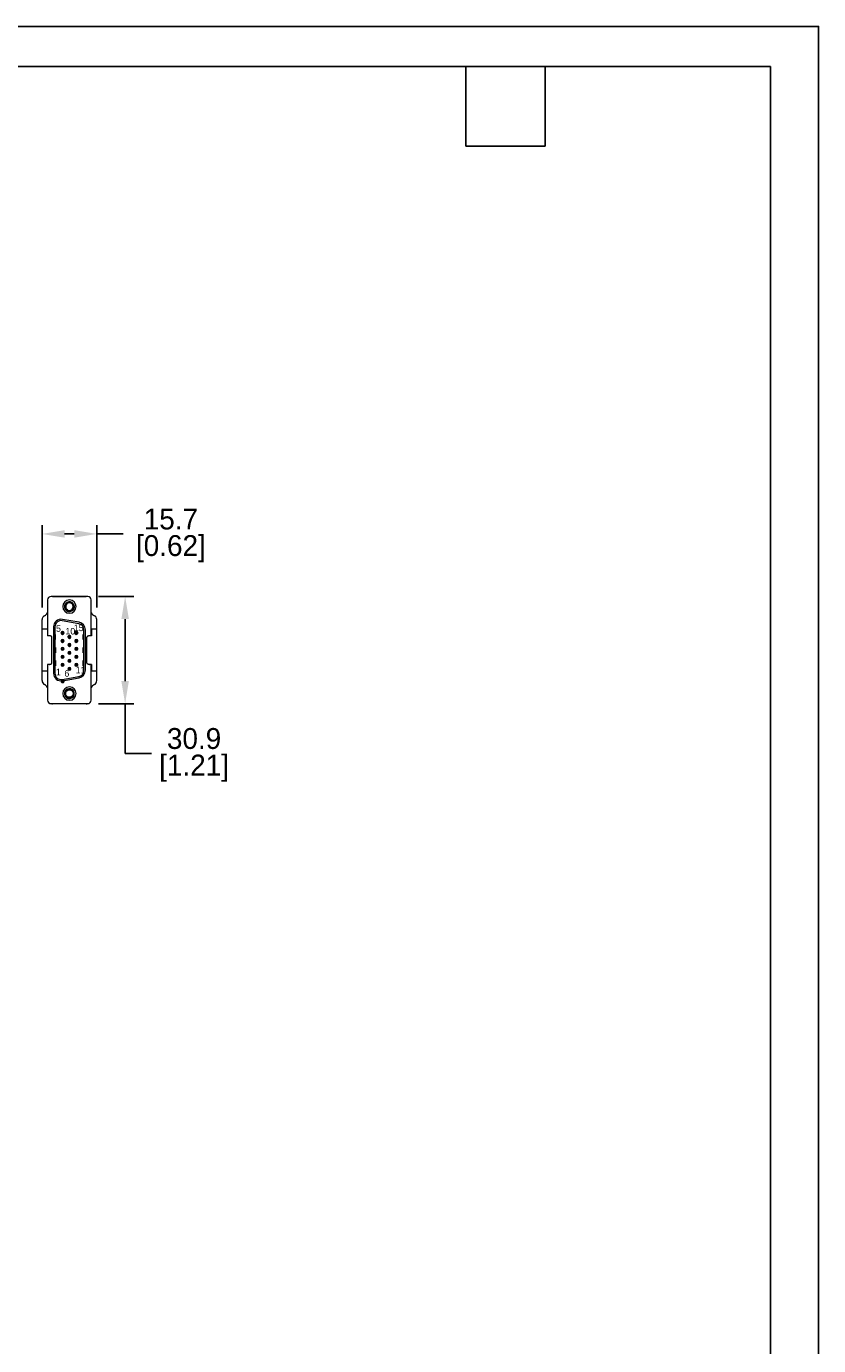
# Model space of a CAD drawing. Header units: inches. Extents: x 0 to 814, y 0 to 621.
# Tile 37 of 37: x 586 to 814, y 242 to 621. Entities that reach past the tile are written whole.
import ezdxf

# ---------------------------------------------------------------- set-up
doc = ezdxf.new("R2010")
doc.units = ezdxf.units.IN
doc.header["$LTSCALE"] = 10
doc.header["$MEASUREMENT"] = 0
doc.layers.add('TEXT', color=140, linetype='Continuous')
doc.dimstyles.get("Standard").update_dxf_attribs({"dimtxt": 6, "dimasz": 6.5, "dimexe": 2.5, "dimexo": 3.5, "dimgap": 1.25, "dimtad": 0, "dimtih": 1, "dimtoh": 1, "dimdec": 1, "dimzin": 0, "dimdsep": 46, "dimtxsty": 'Standard', "dimcen": 0, "dimadec": 0, "dimazin": 0, "dimtfac": 1, "dimtdec": 1, "dimtofl": 0, "dimtmove": 0, "dimatfit": 3, "dimfxl": 0, "dimtolj": 1, "dimtzin": 0, "dimarcsym": 0})

# ---------------------------------------------------------------- blocks, each defined once
blk = doc.blocks.new('*D53')
at = {"color": 0, "lineweight": -2}
for p, q in [((590.61, 454.13), (590.61, 477.76)), ((599.85, 475.26), (597.11, 475.26)), ((606.35, 454.13), (606.35, 477.76)), ((613.91, 475.26), (606.35, 475.26))]:
    blk.add_line(p, q, dxfattribs=at)
at = {"color": 0}
for points in [[(597.11, 476.35), (597.11, 474.18), (590.61, 475.26)], [(599.85, 476.35), (599.85, 474.18), (606.35, 475.26)]]:
    blk.add_solid(points, dxfattribs=at)
at = {"layer": 'DEFPOINTS', "color": 0}
for p in [(590.61, 475.26), (590.61, 450.63), (606.35, 450.63)]:
    blk.add_point(p, dxfattribs=at)
at = {"color": 0, "lineweight": 15, "char_height": 6, "attachment_point": 5}
for s, insert in [('\\A1;15.7', (627.66, 479.51)), ('\\A1;[0.62]', (627.66, 471.01))]:
    blk.add_mtext(s, dxfattribs=dict(at, insert=insert))
blk = doc.blocks.new('*D54')
at = {"color": 0, "lineweight": -2}
for p, q in [((606.81, 457.3), (617, 457.3)), ((614.5, 450.8), (614.5, 432.94)), ((606.81, 426.44), (617, 426.44)), ((614.5, 412.16), (614.5, 426.44)), ((622.08, 412.16), (614.5, 412.16))]:
    blk.add_line(p, q, dxfattribs=at)
at = {"color": 0}
for points in [[(613.42, 450.8), (615.58, 450.8), (614.5, 457.3)], [(613.42, 432.94), (615.58, 432.94), (614.5, 426.44)]]:
    blk.add_solid(points, dxfattribs=at)
at = {"layer": 'DEFPOINTS', "color": 0}
for p in [(603.31, 457.3), (603.31, 426.44), (614.5, 426.44)]:
    blk.add_point(p, dxfattribs=at)
at = {"color": 0, "lineweight": 15, "char_height": 6, "attachment_point": 5}
for s, insert in [('\\A1;30.9', (634.33, 416.41)), ('\\A1;[1.21]', (634.33, 407.91))]:
    blk.add_mtext(s, dxfattribs=dict(at, insert=insert))

msp = doc.modelspace()

# ---------------------------------------------------------------- linework, layer by layer
at = {"lineweight": 15}
for p, q in [((592.21, 456.28), (592.21, 445.97)), ((603.76, 457.28), (593.21, 457.28)), ((593.65, 457.3), (603.31, 457.3)), ((604.76, 445.97), (604.76, 456.28)), ((590.61, 433.11), (590.61, 450.63)), ((592.13, 447.92), (590.61, 447.92)), ((592.13, 447.92), (592.13, 445.97)), ((593.9, 448.53), (593.9, 435.21)), ((594.3, 448.53), (594.3, 435.21)), ((601.17, 449.46), (596.41, 450.3)), ((601.24, 449.86), (596.48, 450.7)), ((602.66, 436.05), (602.66, 447.69)), ((603.06, 436.05), (603.06, 447.69)), ((604.83, 447.92), (604.83, 445.97)), ((606.35, 447.92), (604.83, 447.92)), ((606.35, 433.11), (606.35, 450.63)), ((592.69, 445.97), (592.13, 445.97)), ((593.45, 438.11), (593.45, 445.63)), ((594.3, 446.37), (594.51, 446.37)), ((594.3, 444.87), (594.51, 444.87)), ((594.51, 444.87), (594.51, 446.37)), ((596.08, 446.81), (596.09, 446.81)), ((596.08, 446.79), (596.09, 446.79)), ((596.08, 444.52), (596.09, 444.52)), ((596.08, 444.5), (596.09, 444.5)), ((596.09, 446.84), (596.1, 446.81)), ((596.09, 446.81), (596.1, 446.81)), ((596.12, 446.79), (596.09, 446.75)), ((596.09, 446.79), (596.1, 446.79)), ((596.1, 446.78), (596.09, 446.75)), ((596.09, 444.55), (596.1, 444.52)), ((596.09, 444.52), (596.1, 444.52)), ((596.12, 444.5), (596.09, 444.46)), ((596.09, 444.5), (596.1, 444.5)), ((596.1, 444.49), (596.09, 444.46)), ((596.1, 446.79), (596.1, 446.77)), ((596.1, 446.77), (596.1, 446.78)), ((596.1, 444.5), (596.1, 444.48)), ((596.1, 444.48), (596.1, 444.49)), ((596.42, 446.81), (596.5, 446.81)), ((596.42, 446.79), (596.5, 446.79)), ((596.42, 444.52), (596.5, 444.52)), ((596.42, 444.5), (596.5, 444.5)), ((596.5, 446.79), (596.5, 446.81)), ((596.5, 444.5), (596.5, 444.52)), ((596.97, 446.8), (596.88, 446.8)), ((596.92, 444.51), (596.88, 444.51)), ((598.06, 445.66), (598.07, 445.66)), ((598.06, 445.64), (598.07, 445.64)), ((598.07, 445.69), (598.08, 445.66)), ((598.07, 445.66), (598.08, 445.66)), ((598.1, 445.64), (598.07, 445.6)), ((598.07, 445.64), (598.08, 445.64)), ((598.08, 445.63), (598.07, 445.6)), ((598.08, 445.64), (598.08, 445.62)), ((598.08, 445.62), (598.08, 445.63)), ((598.4, 445.66), (598.48, 445.66)), ((598.4, 445.64), (598.48, 445.64)), ((598.48, 445.64), (598.48, 445.66)), ((598.9, 445.65), (598.86, 445.65)), ((600.04, 446.8), (600.08, 446.8)), ((600.04, 444.51), (600.08, 444.51)), ((600.54, 446.81), (600.46, 446.81)), ((600.46, 446.81), (600.46, 446.79)), ((600.54, 446.79), (600.46, 446.79)), ((600.54, 444.52), (600.46, 444.52)), ((600.46, 444.52), (600.46, 444.5)), ((600.54, 444.5), (600.46, 444.5)), ((600.84, 446.81), (600.87, 446.85)), ((600.84, 444.52), (600.87, 444.56)), ((600.86, 446.81), (600.87, 446.84)), ((600.86, 446.83), (600.86, 446.81)), ((600.86, 446.81), (600.86, 446.83)), ((600.87, 446.81), (600.86, 446.81)), ((600.87, 446.79), (600.86, 446.79)), ((600.87, 446.76), (600.86, 446.78)), ((600.86, 444.52), (600.87, 444.55)), ((600.86, 444.52), (600.86, 444.54)), ((600.87, 444.52), (600.86, 444.52)), ((600.87, 444.5), (600.86, 444.5)), ((600.87, 444.47), (600.86, 444.49)), ((600.88, 446.81), (600.87, 446.81)), ((600.88, 446.79), (600.87, 446.79)), ((600.88, 444.52), (600.87, 444.52)), ((600.88, 444.5), (600.87, 444.5)), ((602.45, 444.87), (602.45, 446.37)), ((602.66, 446.37), (602.45, 446.37)), ((602.66, 444.87), (602.45, 444.87)), ((603.51, 438.11), (603.51, 445.63)), ((604.83, 445.97), (604.27, 445.97)), ((594.3, 442.62), (594.51, 442.62)), ((594.3, 441.12), (594.51, 441.12)), ((594.51, 442.62), (594.51, 441.12)), ((596.08, 442.23), (596.09, 442.23)), ((596.08, 442.21), (596.09, 442.21)), ((596.08, 439.94), (596.09, 439.94)), ((596.09, 442.26), (596.1, 442.23)), ((596.09, 442.23), (596.1, 442.23)), ((596.12, 442.21), (596.09, 442.17)), ((596.09, 442.21), (596.1, 442.21)), ((596.1, 442.2), (596.09, 442.17)), ((596.09, 439.97), (596.1, 439.94)), ((596.09, 439.94), (596.1, 439.94)), ((596.1, 442.21), (596.1, 442.19)), ((596.42, 442.23), (596.5, 442.23)), ((596.42, 442.21), (596.5, 442.21)), ((596.42, 439.94), (596.5, 439.94)), ((596.5, 442.21), (596.5, 442.23)), ((596.5, 439.92), (596.5, 439.94)), ((596.92, 442.22), (596.88, 442.22)), ((596.92, 439.93), (596.88, 439.93)), ((598.06, 443.37), (598.07, 443.37)), ((598.06, 443.35), (598.07, 443.35)), ((598.06, 441.08), (598.07, 441.08)), ((598.06, 441.06), (598.07, 441.06)), ((598.07, 443.4), (598.08, 443.37)), ((598.07, 443.37), (598.08, 443.37)), ((598.1, 443.35), (598.07, 443.31)), ((598.07, 443.35), (598.08, 443.35)), ((598.08, 443.34), (598.07, 443.31)), ((598.07, 441.11), (598.08, 441.08)), ((598.07, 441.08), (598.08, 441.08)), ((598.1, 441.06), (598.07, 441.02)), ((598.07, 441.06), (598.08, 441.06)), ((598.08, 441.05), (598.07, 441.02)), ((598.08, 443.35), (598.08, 443.33)), ((598.08, 441.06), (598.08, 441.04)), ((598.08, 441.04), (598.08, 441.05)), ((598.4, 443.37), (598.48, 443.37)), ((598.4, 443.35), (598.48, 443.35)), ((598.4, 441.08), (598.48, 441.08)), ((598.4, 441.06), (598.48, 441.06)), ((598.48, 443.35), (598.48, 443.37)), ((598.48, 441.06), (598.48, 441.08)), ((598.9, 443.36), (598.86, 443.36)), ((598.9, 441.07), (598.86, 441.07)), ((600, 439.93), (600.08, 439.93)), ((600.04, 442.22), (600.08, 442.22)), ((600.54, 442.23), (600.46, 442.23)), ((600.46, 442.23), (600.46, 442.21)), ((600.54, 442.21), (600.46, 442.21)), ((600.54, 439.94), (600.46, 439.94)), ((600.46, 439.94), (600.46, 439.92)), ((600.84, 442.23), (600.87, 442.27)), ((600.84, 439.94), (600.87, 439.98)), ((600.86, 442.23), (600.87, 442.26)), ((600.86, 442.23), (600.86, 442.25)), ((600.87, 442.23), (600.86, 442.23)), ((600.87, 442.21), (600.86, 442.21)), ((600.87, 442.18), (600.86, 442.2)), ((600.86, 439.94), (600.87, 439.97)), ((600.86, 439.96), (600.86, 439.94)), ((600.86, 439.94), (600.86, 439.96)), ((600.87, 439.94), (600.86, 439.94)), ((600.88, 442.23), (600.87, 442.23)), ((600.88, 442.21), (600.87, 442.21)), ((600.88, 439.94), (600.87, 439.94)), ((602.45, 441.12), (602.45, 442.62)), ((602.66, 442.62), (602.45, 442.62)), ((602.66, 441.12), (602.45, 441.12)), ((592.69, 437.77), (592.13, 437.77)), ((592.13, 437.77), (592.13, 435.83)), ((592.21, 437.77), (592.21, 427.47)), ((594.3, 438.87), (594.51, 438.87)), ((594.3, 437.37), (594.51, 437.37)), ((594.51, 438.87), (594.51, 437.37)), ((596.08, 439.92), (596.09, 439.92)), ((596.08, 437.65), (596.09, 437.65)), ((596.08, 437.63), (596.09, 437.63)), ((596.12, 439.92), (596.09, 439.88)), ((596.09, 439.92), (596.1, 439.92)), ((596.1, 439.91), (596.09, 439.88)), ((596.09, 437.68), (596.1, 437.65)), ((596.09, 437.65), (596.1, 437.65)), ((596.12, 437.63), (596.09, 437.59)), ((596.09, 437.63), (596.1, 437.63)), ((596.1, 437.62), (596.09, 437.59)), ((596.1, 439.92), (596.1, 439.9)), ((596.1, 437.63), (596.1, 437.61)), ((596.1, 437.61), (596.1, 437.62)), ((596.42, 439.92), (596.5, 439.92)), ((596.42, 437.65), (596.5, 437.65)), ((596.42, 437.63), (596.5, 437.63)), ((596.5, 437.63), (596.5, 437.65)), ((596.92, 437.64), (596.88, 437.64)), ((598.06, 438.79), (598.07, 438.79)), ((598.06, 438.77), (598.07, 438.77)), ((598.06, 436.5), (598.07, 436.5)), ((598.06, 436.48), (598.07, 436.48)), ((598.07, 438.82), (598.08, 438.79)), ((598.07, 438.79), (598.08, 438.79)), ((598.1, 438.77), (598.07, 438.73)), ((598.07, 438.77), (598.08, 438.77)), ((598.08, 438.76), (598.07, 438.73)), ((598.07, 436.53), (598.08, 436.5)), ((598.07, 436.5), (598.08, 436.5)), ((598.1, 436.48), (598.07, 436.44)), ((598.07, 436.48), (598.08, 436.48)), ((598.08, 436.47), (598.07, 436.44)), ((598.08, 438.77), (598.08, 438.75)), ((598.08, 436.48), (598.08, 436.46)), ((598.08, 436.46), (598.08, 436.47)), ((598.4, 438.79), (598.48, 438.79)), ((598.4, 438.77), (598.48, 438.77)), ((598.4, 436.5), (598.48, 436.5)), ((598.4, 436.48), (598.48, 436.48)), ((598.48, 438.77), (598.48, 438.79)), ((598.48, 436.48), (598.48, 436.5)), ((598.9, 438.78), (598.86, 438.78)), ((598.9, 436.49), (598.86, 436.49)), ((600, 437.64), (600.08, 437.64)), ((600.54, 439.92), (600.46, 439.92)), ((600.54, 437.65), (600.46, 437.65)), ((600.46, 437.65), (600.46, 437.63)), ((600.54, 437.63), (600.46, 437.63)), ((600.84, 437.65), (600.87, 437.69)), ((600.87, 439.92), (600.86, 439.92)), ((600.87, 439.89), (600.86, 439.91)), ((600.86, 437.65), (600.87, 437.68)), ((600.86, 437.67), (600.86, 437.65)), ((600.86, 437.65), (600.86, 437.67)), ((600.87, 437.65), (600.86, 437.65)), ((600.87, 437.63), (600.86, 437.63)), ((600.87, 437.6), (600.86, 437.62)), ((600.88, 439.92), (600.87, 439.92)), ((600.88, 437.65), (600.87, 437.65)), ((600.88, 437.63), (600.87, 437.63)), ((602.45, 437.37), (602.45, 438.87)), ((602.66, 438.87), (602.45, 438.87)), ((602.66, 437.37), (602.45, 437.37)), ((604.83, 437.77), (604.27, 437.77)), ((604.76, 427.47), (604.76, 437.77)), ((604.83, 437.77), (604.83, 435.83)), ((592.13, 435.83), (590.61, 435.83)), ((596.41, 433.44), (601.17, 434.28)), ((596.48, 433.04), (601.24, 433.88)), ((606.35, 435.83), (604.83, 435.83)), ((593.21, 426.47), (603.76, 426.47)), ((603.31, 426.44), (593.65, 426.44))]:
    msp.add_line(p, q, dxfattribs=at)
at = {"lineweight": 15, "const_width": 0.576}
msp.add_lwpolyline([(596.23, 432.87, 1), (596.81, 432.87, 1)], format="xyb", close=True, dxfattribs=at)
at = {"lineweight": 15}
msp.add_circle((598.48, 429.37), 1.08, dxfattribs=at)
for centre, radius, start, end in [((593.21, 456.28), 1, 90, 180), ((593.65, 456.28), 1.02, 90, 102.8639), ((598.48, 454.37), 1.92, 90, 270), ((598.48, 454.37), 1.42, 301.8622, 301.2406), ((598.48, 454.37), 1.08, 338.133, 246.867), ((598.48, 454.37), 1.92, 270, 90), ((603.31, 456.28), 1.02, 77.1361, 90), ((603.76, 456.28), 1, 0, 90), ((591.88, 450.63), 1.27, 117.8181, 180), ((590.1, 454), 2.54, 297.8181, 326.0502), ((598.48, 454.37), 1.08, 246.8708, 247.5), ((598.31, 454.41), 1.06, 256.0882, 256.7375), ((598.48, 454.37), 1.08, 247.5, 337.5), ((598.57, 454.52), 1.06, 328.2625, 328.9118), ((598.44, 454.14), 1.06, 350.0202, 350.6369), ((606.86, 454), 2.54, 213.9498, 242.1819), ((605.08, 450.63), 1.27, 0, 62.1819), ((596.1, 448.53), 2.2, 80, 180), ((596.1, 448.53), 1.8, 80, 180), ((600.86, 447.69), 1.8, 0, 80), ((600.86, 447.69), 2.2, 0, 80), ((596.5, 446.8), 0.42, 90, 270), ((596.5, 444.51), 0.42, 90, 270), ((596.5, 446.8), 0.38, 181.508, 178.492), ((596.5, 444.51), 0.38, 181.508, 178.492), ((596.5, 446.8), 0.08, 187.1808, 172.8192), ((596.5, 444.51), 0.08, 187.1808, 172.8192), ((596.5, 446.8), 0.42, 270, 90), ((596.5, 444.51), 0.42, 270, 90), ((598.48, 445.65), 0.42, 90, 270), ((598.48, 443.36), 0.42, 90, 270), ((598.48, 445.65), 0.38, 181.508, 178.492), ((598.48, 443.36), 0.38, 181.508, 178.492), ((598.48, 445.65), 0.08, 187.1808, 172.8192), ((598.48, 445.65), 0.42, 270, 90), ((598.48, 443.36), 0.42, 270, 90), ((600.46, 446.8), 0.42, 90, 270), ((600.46, 444.51), 0.42, 90, 270), ((600.46, 446.8), 0.38, 1.508, 358.492), ((600.46, 444.51), 0.38, 1.508, 358.492), ((600.46, 446.8), 0.08, 7.1808, 352.8192), ((600.46, 444.51), 0.08, 7.1808, 352.8192), ((600.46, 446.8), 0.42, 270, 90), ((600.46, 444.51), 0.42, 270, 90), ((596.5, 442.22), 0.42, 90, 270), ((596.5, 439.93), 0.42, 90, 270), ((596.5, 442.22), 0.38, 181.508, 178.492), ((596.5, 439.93), 0.38, 181.508, 178.492), ((596.5, 442.22), 0.08, 187.1808, 172.8192), ((596.5, 439.93), 0.08, 187.1808, 172.8192), ((596.5, 442.22), 0.42, 270, 90), ((596.5, 439.93), 0.42, 270, 90), ((598.48, 441.07), 0.42, 90, 270), ((598.48, 441.07), 0.38, 181.508, 178.492), ((598.48, 443.36), 0.08, 187.1808, 172.8192), ((598.48, 441.07), 0.08, 187.1808, 172.8192), ((598.48, 441.07), 0.42, 270, 90), ((600.46, 442.22), 0.42, 90, 270), ((600.46, 439.93), 0.42, 90, 270), ((600.46, 442.22), 0.38, 1.508, 358.492), ((600.46, 439.93), 0.38, 1.508, 358.492), ((600.46, 442.22), 0.08, 7.1808, 352.8192), ((600.46, 439.93), 0.08, 7.1808, 352.8192), ((600.46, 442.22), 0.42, 270, 90), ((600.46, 439.93), 0.42, 270, 90), ((596.5, 437.64), 0.42, 90, 270), ((596.5, 437.64), 0.38, 181.508, 178.492), ((596.5, 437.64), 0.08, 187.1808, 172.8192), ((596.5, 437.64), 0.42, 270, 90), ((598.48, 438.78), 0.42, 90, 270), ((598.48, 436.49), 0.42, 90, 270), ((598.48, 438.78), 0.38, 181.508, 178.492), ((598.48, 436.49), 0.38, 181.508, 178.492), ((598.48, 438.78), 0.08, 187.1808, 172.8192), ((598.48, 436.49), 0.08, 187.1808, 172.8192), ((598.48, 438.78), 0.42, 270, 90), ((598.48, 436.49), 0.42, 270, 90), ((600.46, 437.64), 0.42, 90, 270), ((600.46, 437.64), 0.38, 1.508, 358.492), ((600.46, 437.64), 0.08, 7.1808, 352.8192), ((600.46, 437.64), 0.42, 270, 90), ((591.88, 433.11), 1.27, 180, 242.1819), ((596.1, 435.21), 2.2, 180, 280), ((596.1, 435.21), 1.8, 180, 280), ((600.86, 436.05), 1.8, 280, 0), ((600.86, 436.05), 2.2, 280, 0), ((605.08, 433.11), 1.27, 297.8181, 0), ((590.1, 429.74), 2.54, 33.9498, 62.1819), ((598.48, 429.38), 1.92, 90, 270), ((598.48, 429.37), 1.42, 165.5167, 164.88), ((598.48, 429.37), 1.15, 50.7646, 140.7646), ((598.48, 429.38), 1.92, 270, 90), ((598.48, 429.37), 1.15, 49.9653, 50.7645), ((606.86, 429.74), 2.54, 117.8181, 146.0502), ((593.21, 427.47), 1, 180, 270), ((593.65, 427.46), 1.02, 257.1361, 270), ((603.31, 427.46), 1.02, 270, 282.8639), ((603.76, 427.47), 1, 270, 0)]:
    msp.add_arc(centre, radius, start, end, dxfattribs=at)
for points, knots in [([(598.06, 453.38), (598.02, 453.39), (597.95, 453.42), (597.84, 453.48), (597.75, 453.55), (597.63, 453.65), (597.5, 453.8), (597.41, 453.98), (597.36, 454.13), (597.33, 454.28), (597.32, 454.48), (597.35, 454.71), (597.43, 454.94), (597.55, 455.14), (597.71, 455.31), (597.87, 455.43), (598.01, 455.51), (598.16, 455.57), (598.35, 455.61), (598.55, 455.63), (598.7, 455.61), (598.86, 455.59), (598.97, 455.55), (599.04, 455.52)], [0, 0, 0, 0, 0.031266, 0.062533, 0.0938, 0.125069, 0.18752, 0.249976, 0.281248, 0.312521, 0.374987, 0.437457, 0.499931, 0.56241, 0.624892, 0.687378, 0.718659, 0.74994, 0.812433, 0.87493, 0.906213, 0.937497, 1, 1, 1, 1]), ([(599.04, 455.52), (599.1, 455.5), (599.21, 455.44), (599.35, 455.34), (599.49, 455.21), (599.6, 455.07), (599.69, 454.92), (599.76, 454.75), (599.81, 454.57), (599.84, 454.39), (599.84, 454.21), (599.81, 454.03), (599.76, 453.86), (599.69, 453.69), (599.6, 453.53), (599.49, 453.39), (599.36, 453.26), (599.27, 453.19), (599.22, 453.15)], [0, 0, 0, 0, 0.062489, 0.124979, 0.187471, 0.249965, 0.31246, 0.374957, 0.437455, 0.499954, 0.562456, 0.624958, 0.687462, 0.749967, 0.812473, 0.874981, 0.937489, 1, 1, 1, 1]), ([(598.14, 452.99), (598.22, 452.98), (598.37, 452.98), (598.59, 453.02), (598.77, 453.09), (598.91, 453.16), (599.03, 453.24), (599.18, 453.36), (599.3, 453.51), (599.37, 453.64), (599.43, 453.77), (599.47, 453.88), (599.48, 453.95)], [0, 0, 0, 0, 0.125434, 0.250764, 0.375979, 0.4386, 0.501189, 0.626128, 0.7509, 0.813293, 0.875637, 1, 1, 1, 1]), ([(593.45, 445.63), (593.45, 445.63), (593.45, 445.65), (593.44, 445.67), (593.42, 445.7), (593.39, 445.72), (593.36, 445.75), (593.32, 445.78), (593.28, 445.81), (593.21, 445.85), (593.12, 445.89), (592.99, 445.94), (592.84, 445.97), (592.74, 445.97), (592.69, 445.97)], [0, 0, 0, 0, 0.023847, 0.052785, 0.087783, 0.129073, 0.176532, 0.229873, 0.288743, 0.352766, 0.494715, 0.652667, 0.822868, 1, 1, 1, 1]), ([(596.09, 446.85), (596.09, 446.84), (596.11, 446.83), (596.12, 446.82), (596.12, 446.81)], [0, 0, 0, 0, 0.251336, 1, 1, 1, 1]), ([(596.09, 444.56), (596.09, 444.55), (596.11, 444.54), (596.12, 444.53), (596.12, 444.52)], [0, 0, 0, 0, 0.251336, 1, 1, 1, 1]), ([(596.1, 446.81), (596.1, 446.81), (596.1, 446.81), (596.1, 446.81), (596.1, 446.81)], [0, 0, 0, 0, 0.56, 1, 1, 1, 1]), ([(596.1, 446.78), (596.1, 446.78), (596.1, 446.78), (596.1, 446.78), (596.1, 446.79)], [0, 0, 0, 0, 0.56, 1, 1, 1, 1]), ([(596.1, 444.52), (596.1, 444.52), (596.1, 444.52), (596.1, 444.52), (596.1, 444.52)], [0, 0, 0, 0, 0.56, 1, 1, 1, 1]), ([(596.1, 444.49), (596.1, 444.49), (596.1, 444.49), (596.1, 444.49), (596.1, 444.5)], [0, 0, 0, 0, 0.56, 1, 1, 1, 1]), ([(596.12, 446.81), (596.12, 446.81), (596.13, 446.81), (596.16, 446.81), (596.2, 446.81), (596.26, 446.81), (596.33, 446.81), (596.39, 446.81), (596.42, 446.81)], [0, 0, 0, 0, 0.175816, 0.349567, 0.487195, 0.621428, 0.811217, 1, 1, 1, 1]), ([(596.42, 446.79), (596.39, 446.79), (596.33, 446.79), (596.26, 446.79), (596.21, 446.79), (596.16, 446.79), (596.13, 446.79), (596.12, 446.79), (596.12, 446.79)], [0, 0, 0, 0, 0.1835856, 0.3654498, 0.5056458, 0.6427824, 0.8222499, 1, 1, 1, 1]), ([(596.15, 446.64), (596.15, 446.63), (596.15, 446.63), (596.12, 446.62), (596.12, 446.62)], [0, 0, 0, 0, 0.920072, 1, 1, 1, 1]), ([(596.12, 444.52), (596.12, 444.52), (596.13, 444.52), (596.16, 444.52), (596.2, 444.52), (596.26, 444.52), (596.33, 444.52), (596.39, 444.52), (596.42, 444.52)], [0, 0, 0, 0, 0.175816, 0.349567, 0.487195, 0.621428, 0.811217, 1, 1, 1, 1]), ([(596.42, 444.5), (596.39, 444.5), (596.33, 444.5), (596.26, 444.5), (596.21, 444.5), (596.16, 444.5), (596.13, 444.5), (596.12, 444.5), (596.12, 444.5)], [0, 0, 0, 0, 0.1835856, 0.3654498, 0.5056458, 0.6427824, 0.8222499, 1, 1, 1, 1]), ([(596.15, 444.35), (596.15, 444.34), (596.15, 444.34), (596.12, 444.33), (596.12, 444.33)], [0, 0, 0, 0, 0.920072, 1, 1, 1, 1]), ([(596.16, 446.97), (596.16, 446.98), (596.16, 446.98), (596.14, 446.99), (596.14, 446.99)], [0, 0, 0, 0, 0.989596, 1, 1, 1, 1]), ([(596.16, 444.68), (596.16, 444.69), (596.16, 444.69), (596.14, 444.7), (596.14, 444.7)], [0, 0, 0, 0, 0.989596, 1, 1, 1, 1]), ([(596.84, 446.97), (596.84, 446.98), (596.84, 446.98), (596.86, 446.99), (596.87, 446.99)], [0, 0, 0, 0, 0.958793, 1, 1, 1, 1]), ([(596.84, 446.62), (596.84, 446.61), (596.84, 446.61), (596.86, 446.6), (596.86, 446.6)], [0, 0, 0, 0, 0.989386, 1, 1, 1, 1]), ([(596.84, 444.68), (596.84, 444.69), (596.84, 444.69), (596.86, 444.7), (596.87, 444.7)], [0, 0, 0, 0, 0.958793, 1, 1, 1, 1]), ([(596.84, 444.33), (596.84, 444.32), (596.84, 444.32), (596.86, 444.31), (596.86, 444.31)], [0, 0, 0, 0, 0.989386, 1, 1, 1, 1]), ([(598.07, 445.7), (598.07, 445.69), (598.09, 445.68), (598.1, 445.67), (598.1, 445.66)], [0, 0, 0, 0, 0.25139, 1, 1, 1, 1]), ([(598.08, 445.66), (598.08, 445.66), (598.08, 445.66), (598.08, 445.66), (598.08, 445.66)], [0, 0, 0, 0, 0.56, 1, 1, 1, 1]), ([(598.08, 445.63), (598.08, 445.63), (598.08, 445.63), (598.08, 445.63), (598.08, 445.64)], [0, 0, 0, 0, 0.56, 1, 1, 1, 1]), ([(598.1, 445.66), (598.1, 445.66), (598.11, 445.66), (598.14, 445.66), (598.18, 445.66), (598.24, 445.66), (598.31, 445.66), (598.37, 445.66), (598.4, 445.66)], [0, 0, 0, 0, 0.1770667, 0.3520462, 0.4907431, 0.6260234, 0.8135162, 1, 1, 1, 1]), ([(598.4, 445.64), (598.37, 445.64), (598.31, 445.64), (598.24, 445.64), (598.19, 445.64), (598.14, 445.64), (598.11, 445.64), (598.1, 445.64), (598.1, 445.64)], [0, 0, 0, 0, 0.182847, 0.363954, 0.504684, 0.642334, 0.822026, 1, 1, 1, 1]), ([(598.13, 445.49), (598.13, 445.48), (598.13, 445.48), (598.1, 445.47), (598.1, 445.47)], [0, 0, 0, 0, 0.92005, 1, 1, 1, 1]), ([(598.14, 445.82), (598.14, 445.83), (598.14, 445.83), (598.12, 445.84), (598.12, 445.84)], [0, 0, 0, 0, 0.989577, 1, 1, 1, 1]), ([(598.82, 445.82), (598.82, 445.83), (598.82, 445.83), (598.84, 445.84), (598.85, 445.84)], [0, 0, 0, 0, 0.958728, 1, 1, 1, 1]), ([(598.82, 445.47), (598.82, 445.46), (598.82, 445.46), (598.84, 445.45), (598.84, 445.45)], [0, 0, 0, 0, 0.989361, 1, 1, 1, 1]), ([(600.13, 446.62), (600.12, 446.62), (600.12, 446.61), (600.1, 446.6), (600.09, 446.6)], [0, 0, 0, 0, 0.933334, 1, 1, 1, 1]), ([(600.13, 444.33), (600.12, 444.33), (600.12, 444.32), (600.1, 444.31), (600.09, 444.31)], [0, 0, 0, 0, 0.933334, 1, 1, 1, 1]), ([(600.13, 446.98), (600.12, 446.98), (600.12, 446.98), (600.1, 446.99), (600.1, 446.99)], [0, 0, 0, 0, 0.997178, 1, 1, 1, 1]), ([(600.13, 444.69), (600.12, 444.69), (600.12, 444.69), (600.1, 444.7), (600.1, 444.7)], [0, 0, 0, 0, 0.997178, 1, 1, 1, 1]), ([(600.54, 446.81), (600.57, 446.81), (600.63, 446.81), (600.7, 446.81), (600.76, 446.81), (600.8, 446.81), (600.83, 446.81), (600.84, 446.81), (600.84, 446.81)], [0, 0, 0, 0, 0.1835856, 0.3654498, 0.5056458, 0.6427824, 0.8222499, 1, 1, 1, 1]), ([(600.84, 446.79), (600.84, 446.79), (600.83, 446.79), (600.8, 446.79), (600.76, 446.79), (600.7, 446.79), (600.63, 446.79), (600.57, 446.79), (600.54, 446.79)], [0, 0, 0, 0, 0.175816, 0.349567, 0.487195, 0.621428, 0.811217, 1, 1, 1, 1]), ([(600.54, 444.52), (600.57, 444.52), (600.63, 444.52), (600.7, 444.52), (600.76, 444.52), (600.8, 444.52), (600.83, 444.52), (600.84, 444.52), (600.84, 444.52)], [0, 0, 0, 0, 0.1835856, 0.3654498, 0.5056458, 0.6427824, 0.8222499, 1, 1, 1, 1]), ([(600.84, 444.5), (600.84, 444.5), (600.83, 444.5), (600.8, 444.5), (600.76, 444.5), (600.7, 444.5), (600.63, 444.5), (600.57, 444.5), (600.54, 444.5)], [0, 0, 0, 0, 0.175816, 0.349567, 0.487195, 0.621428, 0.811217, 1, 1, 1, 1]), ([(600.8, 446.62), (600.8, 446.62), (600.8, 446.62), (600.82, 446.6), (600.82, 446.6)], [0, 0, 0, 0, 0.981934, 1, 1, 1, 1]), ([(600.8, 444.33), (600.8, 444.33), (600.8, 444.33), (600.82, 444.31), (600.82, 444.31)], [0, 0, 0, 0, 0.981934, 1, 1, 1, 1]), ([(600.81, 446.96), (600.81, 446.96), (600.81, 446.96), (600.84, 446.98), (600.84, 446.98)], [0, 0, 0, 0, 0.944801, 1, 1, 1, 1]), ([(600.81, 444.67), (600.81, 444.67), (600.81, 444.67), (600.84, 444.69), (600.84, 444.69)], [0, 0, 0, 0, 0.944801, 1, 1, 1, 1]), ([(600.88, 446.75), (600.87, 446.75), (600.85, 446.76), (600.84, 446.78), (600.84, 446.79)], [0, 0, 0, 0, 0.251336, 1, 1, 1, 1]), ([(600.88, 444.46), (600.87, 444.46), (600.85, 444.47), (600.84, 444.49), (600.84, 444.5)], [0, 0, 0, 0, 0.251336, 1, 1, 1, 1]), ([(600.86, 446.81), (600.86, 446.81), (600.86, 446.81), (600.86, 446.81), (600.86, 446.81)], [0, 0, 0, 0, 0.56, 1, 1, 1, 1]), ([(600.86, 446.79), (600.86, 446.79), (600.86, 446.79), (600.86, 446.78), (600.86, 446.78)], [0, 0, 0, 0, 0.56, 1, 1, 1, 1]), ([(600.86, 444.52), (600.86, 444.52), (600.86, 444.52), (600.86, 444.52), (600.86, 444.52)], [0, 0, 0, 0, 0.56, 1, 1, 1, 1]), ([(600.86, 444.5), (600.86, 444.5), (600.86, 444.5), (600.86, 444.49), (600.86, 444.49)], [0, 0, 0, 0, 0.56, 1, 1, 1, 1]), ([(604.27, 445.97), (604.22, 445.97), (604.12, 445.97), (603.97, 445.94), (603.84, 445.89), (603.75, 445.85), (603.68, 445.81), (603.64, 445.78), (603.6, 445.75), (603.57, 445.72), (603.54, 445.7), (603.52, 445.67), (603.51, 445.65), (603.51, 445.63), (603.51, 445.63)], [0, 0, 0, 0, 0.177132, 0.347333, 0.505285, 0.647234, 0.711257, 0.770127, 0.823468, 0.870927, 0.912218, 0.947216, 0.976153, 1, 1, 1, 1]), ([(596.09, 442.27), (596.09, 442.26), (596.11, 442.25), (596.12, 442.24), (596.12, 442.23)], [0, 0, 0, 0, 0.251336, 1, 1, 1, 1]), ([(596.09, 439.98), (596.09, 439.97), (596.11, 439.96), (596.12, 439.95), (596.12, 439.94)], [0, 0, 0, 0, 0.251336, 1, 1, 1, 1]), ([(596.1, 442.23), (596.1, 442.23), (596.1, 442.23), (596.1, 442.23), (596.1, 442.23)], [0, 0, 0, 0, 0.56, 1, 1, 1, 1]), ([(596.1, 442.2), (596.1, 442.2), (596.1, 442.2), (596.1, 442.2), (596.1, 442.21)], [0, 0, 0, 0, 0.56, 1, 1, 1, 1]), ([(596.1, 439.94), (596.1, 439.94), (596.1, 439.94), (596.1, 439.94), (596.1, 439.94)], [0, 0, 0, 0, 0.56, 1, 1, 1, 1]), ([(596.12, 442.23), (596.12, 442.23), (596.13, 442.23), (596.16, 442.23), (596.2, 442.23), (596.26, 442.23), (596.33, 442.23), (596.39, 442.23), (596.42, 442.23)], [0, 0, 0, 0, 0.175816, 0.349567, 0.487195, 0.621428, 0.811217, 1, 1, 1, 1]), ([(596.42, 442.21), (596.39, 442.21), (596.33, 442.21), (596.26, 442.21), (596.21, 442.21), (596.16, 442.21), (596.13, 442.21), (596.12, 442.21), (596.12, 442.21)], [0, 0, 0, 0, 0.1835856, 0.3654498, 0.5056458, 0.6427824, 0.8222499, 1, 1, 1, 1]), ([(596.15, 442.06), (596.15, 442.05), (596.15, 442.05), (596.12, 442.04), (596.12, 442.04)], [0, 0, 0, 0, 0.920072, 1, 1, 1, 1]), ([(596.12, 439.94), (596.12, 439.94), (596.13, 439.94), (596.16, 439.94), (596.2, 439.94), (596.26, 439.94), (596.33, 439.94), (596.39, 439.94), (596.42, 439.94)], [0, 0, 0, 0, 0.175816, 0.349567, 0.487195, 0.621428, 0.811217, 1, 1, 1, 1]), ([(596.16, 442.39), (596.16, 442.4), (596.16, 442.4), (596.14, 442.41), (596.14, 442.41)], [0, 0, 0, 0, 0.989596, 1, 1, 1, 1]), ([(596.16, 440.1), (596.16, 440.11), (596.16, 440.11), (596.14, 440.12), (596.14, 440.12)], [0, 0, 0, 0, 0.989596, 1, 1, 1, 1]), ([(596.84, 442.39), (596.84, 442.4), (596.84, 442.4), (596.86, 442.41), (596.87, 442.41)], [0, 0, 0, 0, 0.958793, 1, 1, 1, 1]), ([(596.84, 442.04), (596.84, 442.03), (596.84, 442.03), (596.86, 442.02), (596.86, 442.02)], [0, 0, 0, 0, 0.989386, 1, 1, 1, 1]), ([(596.84, 440.1), (596.84, 440.11), (596.84, 440.11), (596.86, 440.12), (596.87, 440.12)], [0, 0, 0, 0, 0.958793, 1, 1, 1, 1]), ([(598.07, 443.41), (598.07, 443.4), (598.09, 443.39), (598.1, 443.38), (598.1, 443.37)], [0, 0, 0, 0, 0.25139, 1, 1, 1, 1]), ([(598.07, 441.12), (598.07, 441.11), (598.09, 441.1), (598.1, 441.09), (598.1, 441.08)], [0, 0, 0, 0, 0.25139, 1, 1, 1, 1]), ([(598.08, 443.37), (598.08, 443.37), (598.08, 443.37), (598.08, 443.37), (598.08, 443.37)], [0, 0, 0, 0, 0.56, 1, 1, 1, 1]), ([(598.08, 443.34), (598.08, 443.34), (598.08, 443.34), (598.08, 443.34), (598.08, 443.35)], [0, 0, 0, 0, 0.56, 1, 1, 1, 1]), ([(598.08, 441.08), (598.08, 441.08), (598.08, 441.08), (598.08, 441.08), (598.08, 441.08)], [0, 0, 0, 0, 0.56, 1, 1, 1, 1]), ([(598.08, 441.05), (598.08, 441.05), (598.08, 441.05), (598.08, 441.05), (598.08, 441.06)], [0, 0, 0, 0, 0.56, 1, 1, 1, 1]), ([(598.1, 443.37), (598.1, 443.37), (598.11, 443.37), (598.14, 443.37), (598.18, 443.37), (598.24, 443.37), (598.31, 443.37), (598.37, 443.37), (598.4, 443.37)], [0, 0, 0, 0, 0.1770667, 0.3520462, 0.4907431, 0.6260234, 0.8135162, 1, 1, 1, 1]), ([(598.4, 443.35), (598.37, 443.35), (598.31, 443.35), (598.24, 443.35), (598.19, 443.35), (598.14, 443.35), (598.11, 443.35), (598.1, 443.35), (598.1, 443.35)], [0, 0, 0, 0, 0.182847, 0.363954, 0.504684, 0.642334, 0.822026, 1, 1, 1, 1]), ([(598.13, 443.2), (598.13, 443.19), (598.13, 443.19), (598.1, 443.18), (598.1, 443.18)], [0, 0, 0, 0, 0.92005, 1, 1, 1, 1]), ([(598.1, 441.08), (598.1, 441.08), (598.11, 441.08), (598.14, 441.08), (598.18, 441.08), (598.24, 441.08), (598.31, 441.08), (598.37, 441.08), (598.4, 441.08)], [0, 0, 0, 0, 0.1770667, 0.3520462, 0.4907431, 0.6260234, 0.8135162, 1, 1, 1, 1]), ([(598.4, 441.06), (598.37, 441.06), (598.31, 441.06), (598.24, 441.06), (598.19, 441.06), (598.14, 441.06), (598.11, 441.06), (598.1, 441.06), (598.1, 441.06)], [0, 0, 0, 0, 0.182847, 0.363954, 0.504684, 0.642334, 0.822026, 1, 1, 1, 1]), ([(598.13, 440.91), (598.13, 440.9), (598.13, 440.9), (598.1, 440.89), (598.1, 440.89)], [0, 0, 0, 0, 0.92005, 1, 1, 1, 1]), ([(598.14, 443.53), (598.14, 443.54), (598.14, 443.54), (598.12, 443.55), (598.12, 443.55)], [0, 0, 0, 0, 0.989577, 1, 1, 1, 1]), ([(598.14, 441.24), (598.14, 441.25), (598.14, 441.25), (598.12, 441.26), (598.12, 441.26)], [0, 0, 0, 0, 0.989577, 1, 1, 1, 1]), ([(598.82, 443.53), (598.82, 443.54), (598.82, 443.54), (598.84, 443.55), (598.85, 443.55)], [0, 0, 0, 0, 0.958728, 1, 1, 1, 1]), ([(598.82, 443.18), (598.82, 443.17), (598.82, 443.17), (598.84, 443.16), (598.84, 443.16)], [0, 0, 0, 0, 0.989361, 1, 1, 1, 1]), ([(598.82, 441.24), (598.82, 441.25), (598.82, 441.25), (598.84, 441.26), (598.85, 441.26)], [0, 0, 0, 0, 0.958728, 1, 1, 1, 1]), ([(598.82, 440.89), (598.82, 440.88), (598.82, 440.88), (598.84, 440.87), (598.84, 440.87)], [0, 0, 0, 0, 0.989361, 1, 1, 1, 1]), ([(600.13, 442.04), (600.12, 442.04), (600.12, 442.03), (600.1, 442.02), (600.09, 442.02)], [0, 0, 0, 0, 0.9333336, 1, 1, 1, 1]), ([(600.13, 442.4), (600.12, 442.4), (600.12, 442.4), (600.1, 442.41), (600.1, 442.41)], [0, 0, 0, 0, 0.997178, 1, 1, 1, 1]), ([(600.13, 440.11), (600.12, 440.11), (600.12, 440.11), (600.1, 440.12), (600.1, 440.12)], [0, 0, 0, 0, 0.997178, 1, 1, 1, 1]), ([(600.54, 442.23), (600.57, 442.23), (600.63, 442.23), (600.7, 442.23), (600.76, 442.23), (600.8, 442.23), (600.83, 442.23), (600.84, 442.23), (600.84, 442.23)], [0, 0, 0, 0, 0.1835856, 0.3654498, 0.5056458, 0.6427824, 0.8222499, 1, 1, 1, 1]), ([(600.84, 442.21), (600.84, 442.21), (600.83, 442.21), (600.8, 442.21), (600.76, 442.21), (600.7, 442.21), (600.63, 442.21), (600.57, 442.21), (600.54, 442.21)], [0, 0, 0, 0, 0.175816, 0.349567, 0.487195, 0.621428, 0.811217, 1, 1, 1, 1]), ([(600.54, 439.94), (600.57, 439.94), (600.63, 439.94), (600.7, 439.94), (600.76, 439.94), (600.8, 439.94), (600.83, 439.94), (600.84, 439.94), (600.84, 439.94)], [0, 0, 0, 0, 0.1835856, 0.3654498, 0.5056458, 0.6427824, 0.8222499, 1, 1, 1, 1]), ([(600.8, 442.04), (600.8, 442.04), (600.8, 442.04), (600.82, 442.02), (600.82, 442.02)], [0, 0, 0, 0, 0.981934, 1, 1, 1, 1]), ([(600.81, 442.38), (600.81, 442.38), (600.81, 442.38), (600.84, 442.4), (600.84, 442.4)], [0, 0, 0, 0, 0.944801, 1, 1, 1, 1]), ([(600.81, 440.09), (600.81, 440.09), (600.81, 440.09), (600.84, 440.11), (600.84, 440.11)], [0, 0, 0, 0, 0.944801, 1, 1, 1, 1]), ([(600.88, 442.17), (600.87, 442.17), (600.85, 442.18), (600.84, 442.2), (600.84, 442.21)], [0, 0, 0, 0, 0.251336, 1, 1, 1, 1]), ([(600.86, 442.23), (600.86, 442.23), (600.86, 442.23), (600.86, 442.23), (600.86, 442.23)], [0, 0, 0, 0, 0.56, 1, 1, 1, 1]), ([(600.86, 442.21), (600.86, 442.21), (600.86, 442.21), (600.86, 442.2), (600.86, 442.2)], [0, 0, 0, 0, 0.56, 1, 1, 1, 1]), ([(600.86, 439.94), (600.86, 439.94), (600.86, 439.94), (600.86, 439.94), (600.86, 439.94)], [0, 0, 0, 0, 0.56, 1, 1, 1, 1]), ([(592.69, 437.77), (592.74, 437.77), (592.84, 437.77), (592.99, 437.8), (593.12, 437.85), (593.21, 437.89), (593.28, 437.93), (593.32, 437.96), (593.36, 437.99), (593.39, 438.02), (593.42, 438.04), (593.44, 438.07), (593.45, 438.09), (593.45, 438.11), (593.45, 438.11)], [0, 0, 0, 0, 0.177132, 0.347333, 0.505285, 0.647234, 0.711257, 0.770127, 0.823468, 0.870927, 0.912217, 0.947215, 0.976153, 1, 1, 1, 1]), ([(596.09, 437.69), (596.09, 437.68), (596.11, 437.67), (596.12, 437.66), (596.12, 437.65)], [0, 0, 0, 0, 0.251336, 1, 1, 1, 1]), ([(596.1, 439.91), (596.1, 439.91), (596.1, 439.91), (596.1, 439.91), (596.1, 439.92)], [0, 0, 0, 0, 0.56, 1, 1, 1, 1]), ([(596.1, 437.65), (596.1, 437.65), (596.1, 437.65), (596.1, 437.65), (596.1, 437.65)], [0, 0, 0, 0, 0.56, 1, 1, 1, 1]), ([(596.1, 437.62), (596.1, 437.62), (596.1, 437.62), (596.1, 437.62), (596.1, 437.63)], [0, 0, 0, 0, 0.56, 1, 1, 1, 1]), ([(596.42, 439.92), (596.39, 439.92), (596.33, 439.92), (596.26, 439.92), (596.21, 439.92), (596.16, 439.92), (596.13, 439.92), (596.12, 439.92), (596.12, 439.92)], [0, 0, 0, 0, 0.1835856, 0.3654498, 0.5056458, 0.6427824, 0.8222499, 1, 1, 1, 1]), ([(596.15, 439.77), (596.15, 439.76), (596.15, 439.76), (596.12, 439.75), (596.12, 439.75)], [0, 0, 0, 0, 0.920072, 1, 1, 1, 1]), ([(596.12, 437.65), (596.12, 437.65), (596.13, 437.65), (596.16, 437.65), (596.2, 437.65), (596.26, 437.65), (596.33, 437.65), (596.39, 437.65), (596.42, 437.65)], [0, 0, 0, 0, 0.175816, 0.349567, 0.487195, 0.621428, 0.811217, 1, 1, 1, 1]), ([(596.42, 437.63), (596.39, 437.63), (596.33, 437.63), (596.26, 437.63), (596.21, 437.63), (596.16, 437.63), (596.13, 437.63), (596.12, 437.63), (596.12, 437.63)], [0, 0, 0, 0, 0.1835856, 0.3654498, 0.5056458, 0.6427824, 0.8222499, 1, 1, 1, 1]), ([(596.15, 437.48), (596.15, 437.47), (596.15, 437.47), (596.12, 437.46), (596.12, 437.46)], [0, 0, 0, 0, 0.920072, 1, 1, 1, 1]), ([(596.16, 437.81), (596.16, 437.82), (596.16, 437.82), (596.14, 437.83), (596.14, 437.83)], [0, 0, 0, 0, 0.989596, 1, 1, 1, 1]), ([(596.84, 439.75), (596.84, 439.74), (596.84, 439.74), (596.86, 439.73), (596.86, 439.73)], [0, 0, 0, 0, 0.989386, 1, 1, 1, 1]), ([(596.84, 437.81), (596.84, 437.82), (596.84, 437.82), (596.86, 437.83), (596.87, 437.83)], [0, 0, 0, 0, 0.958793, 1, 1, 1, 1]), ([(596.84, 437.46), (596.84, 437.45), (596.84, 437.45), (596.86, 437.44), (596.86, 437.44)], [0, 0, 0, 0, 0.989386, 1, 1, 1, 1]), ([(598.07, 438.83), (598.07, 438.82), (598.09, 438.81), (598.1, 438.8), (598.1, 438.79)], [0, 0, 0, 0, 0.25139, 1, 1, 1, 1]), ([(598.07, 436.54), (598.07, 436.53), (598.09, 436.52), (598.1, 436.51), (598.1, 436.5)], [0, 0, 0, 0, 0.25139, 1, 1, 1, 1]), ([(598.08, 438.79), (598.08, 438.79), (598.08, 438.79), (598.08, 438.79), (598.08, 438.79)], [0, 0, 0, 0, 0.56, 1, 1, 1, 1]), ([(598.08, 438.76), (598.08, 438.76), (598.08, 438.76), (598.08, 438.76), (598.08, 438.77)], [0, 0, 0, 0, 0.56, 1, 1, 1, 1]), ([(598.08, 436.5), (598.08, 436.5), (598.08, 436.5), (598.08, 436.5), (598.08, 436.5)], [0, 0, 0, 0, 0.56, 1, 1, 1, 1]), ([(598.08, 436.47), (598.08, 436.47), (598.08, 436.47), (598.08, 436.47), (598.08, 436.48)], [0, 0, 0, 0, 0.56, 1, 1, 1, 1]), ([(598.1, 438.79), (598.1, 438.79), (598.11, 438.79), (598.14, 438.79), (598.18, 438.79), (598.24, 438.79), (598.31, 438.79), (598.37, 438.79), (598.4, 438.79)], [0, 0, 0, 0, 0.1770667, 0.3520462, 0.4907431, 0.6260234, 0.8135162, 1, 1, 1, 1]), ([(598.4, 438.77), (598.37, 438.77), (598.31, 438.77), (598.24, 438.77), (598.19, 438.77), (598.14, 438.77), (598.11, 438.77), (598.1, 438.77), (598.1, 438.77)], [0, 0, 0, 0, 0.182847, 0.363954, 0.504684, 0.642334, 0.822026, 1, 1, 1, 1]), ([(598.13, 438.62), (598.13, 438.61), (598.13, 438.61), (598.1, 438.6), (598.1, 438.6)], [0, 0, 0, 0, 0.92005, 1, 1, 1, 1]), ([(598.1, 436.5), (598.1, 436.5), (598.11, 436.5), (598.14, 436.5), (598.18, 436.5), (598.24, 436.5), (598.31, 436.5), (598.37, 436.5), (598.4, 436.5)], [0, 0, 0, 0, 0.1770667, 0.3520462, 0.4907431, 0.6260234, 0.8135162, 1, 1, 1, 1]), ([(598.4, 436.48), (598.37, 436.48), (598.31, 436.48), (598.24, 436.48), (598.19, 436.48), (598.14, 436.48), (598.11, 436.48), (598.1, 436.48), (598.1, 436.48)], [0, 0, 0, 0, 0.182847, 0.363954, 0.504684, 0.642334, 0.822026, 1, 1, 1, 1]), ([(598.13, 436.33), (598.13, 436.32), (598.13, 436.32), (598.1, 436.31), (598.1, 436.31)], [0, 0, 0, 0, 0.92005, 1, 1, 1, 1]), ([(598.14, 438.95), (598.14, 438.96), (598.14, 438.96), (598.12, 438.97), (598.12, 438.97)], [0, 0, 0, 0, 0.989577, 1, 1, 1, 1]), ([(598.14, 436.66), (598.14, 436.67), (598.14, 436.67), (598.12, 436.68), (598.12, 436.68)], [0, 0, 0, 0, 0.989577, 1, 1, 1, 1]), ([(598.82, 438.95), (598.82, 438.96), (598.82, 438.96), (598.84, 438.97), (598.85, 438.97)], [0, 0, 0, 0, 0.958728, 1, 1, 1, 1]), ([(598.82, 438.6), (598.82, 438.59), (598.82, 438.59), (598.84, 438.58), (598.84, 438.58)], [0, 0, 0, 0, 0.989361, 1, 1, 1, 1]), ([(598.82, 436.66), (598.82, 436.67), (598.82, 436.67), (598.84, 436.68), (598.85, 436.68)], [0, 0, 0, 0, 0.958728, 1, 1, 1, 1]), ([(598.82, 436.31), (598.82, 436.3), (598.82, 436.3), (598.84, 436.29), (598.84, 436.29)], [0, 0, 0, 0, 0.989361, 1, 1, 1, 1]), ([(600.13, 439.75), (600.12, 439.75), (600.12, 439.74), (600.1, 439.73), (600.09, 439.73)], [0, 0, 0, 0, 0.933334, 1, 1, 1, 1]), ([(600.13, 437.46), (600.12, 437.46), (600.12, 437.45), (600.1, 437.44), (600.09, 437.44)], [0, 0, 0, 0, 0.933334, 1, 1, 1, 1]), ([(600.13, 437.82), (600.12, 437.82), (600.12, 437.82), (600.1, 437.83), (600.1, 437.83)], [0, 0, 0, 0, 0.997178, 1, 1, 1, 1]), ([(600.84, 439.92), (600.84, 439.92), (600.83, 439.92), (600.8, 439.92), (600.76, 439.92), (600.7, 439.92), (600.63, 439.92), (600.57, 439.92), (600.54, 439.92)], [0, 0, 0, 0, 0.175816, 0.349567, 0.487195, 0.621428, 0.811217, 1, 1, 1, 1]), ([(600.54, 437.65), (600.57, 437.65), (600.63, 437.65), (600.7, 437.65), (600.76, 437.65), (600.8, 437.65), (600.83, 437.65), (600.84, 437.65), (600.84, 437.65)], [0, 0, 0, 0, 0.1835856, 0.3654498, 0.5056458, 0.6427824, 0.8222499, 1, 1, 1, 1]), ([(600.84, 437.63), (600.84, 437.63), (600.83, 437.63), (600.8, 437.63), (600.76, 437.63), (600.7, 437.63), (600.63, 437.63), (600.57, 437.63), (600.54, 437.63)], [0, 0, 0, 0, 0.175816, 0.349567, 0.487195, 0.621428, 0.811217, 1, 1, 1, 1]), ([(600.8, 439.75), (600.8, 439.75), (600.8, 439.75), (600.82, 439.73), (600.82, 439.73)], [0, 0, 0, 0, 0.981934, 1, 1, 1, 1]), ([(600.8, 437.46), (600.8, 437.46), (600.8, 437.46), (600.82, 437.44), (600.82, 437.44)], [0, 0, 0, 0, 0.981934, 1, 1, 1, 1]), ([(600.81, 437.8), (600.81, 437.8), (600.81, 437.8), (600.84, 437.82), (600.84, 437.82)], [0, 0, 0, 0, 0.944801, 1, 1, 1, 1]), ([(600.88, 439.88), (600.87, 439.88), (600.85, 439.89), (600.84, 439.91), (600.84, 439.92)], [0, 0, 0, 0, 0.251336, 1, 1, 1, 1]), ([(600.88, 437.59), (600.87, 437.59), (600.85, 437.6), (600.84, 437.62), (600.84, 437.63)], [0, 0, 0, 0, 0.251336, 1, 1, 1, 1]), ([(600.86, 439.92), (600.86, 439.92), (600.86, 439.92), (600.86, 439.91), (600.86, 439.91)], [0, 0, 0, 0, 0.56, 1, 1, 1, 1]), ([(600.86, 437.65), (600.86, 437.65), (600.86, 437.65), (600.86, 437.65), (600.86, 437.65)], [0, 0, 0, 0, 0.56, 1, 1, 1, 1]), ([(600.86, 437.63), (600.86, 437.63), (600.86, 437.63), (600.86, 437.62), (600.86, 437.62)], [0, 0, 0, 0, 0.56, 1, 1, 1, 1]), ([(603.51, 438.11), (603.51, 438.11), (603.51, 438.09), (603.52, 438.07), (603.54, 438.04), (603.57, 438.02), (603.6, 437.99), (603.64, 437.96), (603.68, 437.93), (603.75, 437.89), (603.84, 437.85), (603.97, 437.8), (604.12, 437.77), (604.22, 437.77), (604.27, 437.77)], [0, 0, 0, 0, 0.023847, 0.052784, 0.087782, 0.129073, 0.176532, 0.229873, 0.288743, 0.352766, 0.494715, 0.652667, 0.822868, 1, 1, 1, 1]), ([(597.11, 429.74), (597.08, 429.64), (597.06, 429.43), (597.1, 429.12), (597.2, 428.82), (597.37, 428.56), (597.6, 428.34), (597.87, 428.17), (598.17, 428.08), (598.38, 428.06), (598.48, 428.07)], [0, 0, 0, 0, 0.125029, 0.250051, 0.375064, 0.500069, 0.625066, 0.750054, 0.875032, 1, 1, 1, 1]), ([(598.85, 430.75), (598.79, 430.75), (598.66, 430.76), (598.48, 430.74), (598.29, 430.69), (598.12, 430.62), (597.96, 430.52), (597.81, 430.4), (597.69, 430.26), (597.62, 430.15), (597.59, 430.1)], [0, 0, 0, 0, 0.125352, 0.250621, 0.375801, 0.500883, 0.625856, 0.750709, 0.875429, 1, 1, 1, 1]), ([(598.48, 428.07), (598.54, 428.07), (598.67, 428.09), (598.85, 428.14), (599.02, 428.21), (599.18, 428.31), (599.33, 428.44), (599.45, 428.58), (599.55, 428.74), (599.63, 428.91), (599.67, 429.1), (599.69, 429.29), (599.68, 429.47), (599.64, 429.66), (599.57, 429.84), (599.47, 430), (599.35, 430.14), (599.26, 430.23), (599.21, 430.26)], [0, 0, 0, 0, 0.062516, 0.12503, 0.187542, 0.250052, 0.312561, 0.375067, 0.437571, 0.500072, 0.562572, 0.625069, 0.687564, 0.750057, 0.812547, 0.875034, 0.937518, 1, 1, 1, 1])]:
    msp.add_open_spline(points, degree=3, knots=knots, dxfattribs=at)
at = {"layer": 'DEFPOINTS'}
msp.add_lwpolyline([(0, 0), (813.96, 0), (813.96, 621.17), (0, 621.17)], close=True, dxfattribs=at)
at = {"layer": 'TEXT'}
for p, q in [((0, 609.6), (800.1, 609.6)), ((712.47, 586.74), (712.47, 609.6)), ((735.33, 586.74), (735.33, 609.6)), ((800.1, 609.6), (800.1, 0)), ((712.47, 586.74), (735.33, 586.74))]:
    msp.add_line(p, q, dxfattribs=at)

# ---------------------------------------------------------------- texts
at = {"lineweight": 15, "attachment_point": 1}
for s, insert, char_height in [('5', (594.64, 449.01), 1.88), ('10', (597.35, 448.23), 1.875), ('15', (599.74, 449.2), 1.875), ('1', (594.59, 436.52), 1.88), ('6', (597.04, 436.11), 1.88), ('11', (600.28, 437.09), 1.875)]:
    msp.add_mtext_dynamic_manual_height_columns(s, width=1.875, gutter_width=31.75, heights=[0], dxfattribs=dict(at, insert=insert, char_height=char_height))

# ---------------------------------------------------------------- dimensions: what is measured, and where the dimension line sits
at = {"lineweight": 15}
dim = msp.add_linear_dim(base=(590.61, 475.26), p1=(606.35, 450.63), p2=(590.61, 450.63), dimstyle='Standard', override={"dimpost": '\\X', "dimtmove": 1}, dxfattribs=at)
dim.commit()
dim.dimension.update_dxf_attribs({"geometry": '*D53', "text_midpoint": (627.66, 475.26), "dimtype": 160})
dim = msp.add_linear_dim(base=(614.5, 426.44), p1=(603.31, 457.3), p2=(603.31, 426.44), angle=90, dimstyle='Standard', override={"dimpost": '\\X', "dimtmove": 1}, dxfattribs=at)
dim.commit()
dim.dimension.update_dxf_attribs({"geometry": '*D54', "text_midpoint": (634.33, 412.16), "dimtype": 160})

doc.saveas('drawing.dxf')
